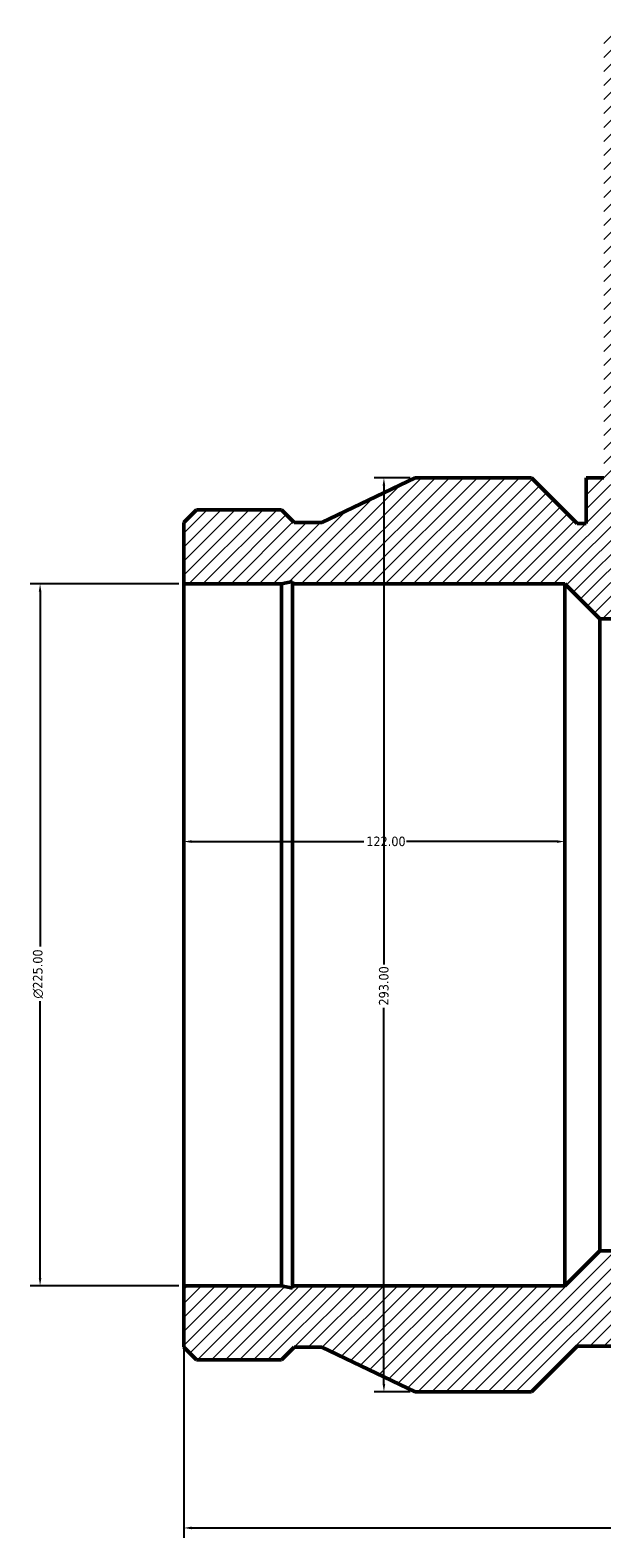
# Model space of a CAD drawing. Header units: millimetres. Extents: x -296 to 1653, y -348 to 1697.
# Tile 6 of 8: x 277 to 460, y 1176 to 1659. Entities that reach past the tile are written whole.
import ezdxf

# ---------------------------------------------------------------- set-up
doc = ezdxf.new("R2010")
doc.units = ezdxf.units.MM
for name, color, linetype, lineweight in [('Dimension (ANSI)', 7, 'Continuous', 25), ('Hatch (ANSI)', 7, 'Continuous', 18), ('Visible (ANSI)', 7, 'Continuous', 50)]:
    doc.layers.add(name, color=color, linetype=linetype, lineweight=lineweight)
doc.styles.add('Note Text (ANSI)', font='tahoma.ttf')
doc.dimstyles.new('Default - mm (ANSI)', dxfattribs={"dimtxt": 3.048, "dimasz": 2.5, "dimexe": 3.175, "dimexo": 1.6002, "dimgap": 0.8, "dimtad": 0, "dimtoh": 1, "dimrnd": 1e-08, "dimzin": 4, "dimdsep": 46, "dimtxsty": 'Note Text (ANSI)', "dimcen": 0.09, "dimdle": 10, "dimclrd": 256, "dimclre": 256, "dimclrt": 230, "dimadec": 1, "dimazin": 1, "dimtfac": 1, "dimtofl": 0, "dimtmove": 0, "dimatfit": 3, "dimfxl": 1, "dimtolj": 1, "dimtzin": 4, "dimlwd": -1, "dimlwe": -1, "dimarcsym": 0})

# ---------------------------------------------------------------- blocks, each defined once
blk = doc.blocks.new('*D7')
at = {"layer": 'Defpoints', "color": 0, "transparency": 16777216}
for p in [(326.03, 1481.67), (280.03, 1256.67), (326.03, 1256.67)]:
    blk.add_point(p, dxfattribs=at)
at = {"layer": 'Dimension (ANSI)', "transparency": 16777216}
for p, q in [((324.43, 1481.67), (276.86, 1481.67)), ((280.03, 1479.17), (280.03, 1365.38)), ((280.03, 1259.17), (280.03, 1347.95)), ((324.43, 1256.67), (276.86, 1256.67))]:
    blk.add_line(p, q, dxfattribs=at)
for points in [[(279.61, 1479.17), (280.45, 1479.17), (280.03, 1481.67)], [(279.61, 1259.17), (280.45, 1259.17), (280.03, 1256.67)]]:
    blk.add_solid(points, dxfattribs=at)
at = {"layer": 'Dimension (ANSI)', "color": 230, "true_color": 0xff0080, "transparency": 16777216, "insert": (277.74, 1348.75), "char_height": 3.048, "attachment_point": 1, "rotation": 90, "style": 'Note Text (ANSI)'}
blk.add_mtext('\\A1;\\fAIGDT|b0|i0;\\H3.0480;\\ln\\fTahoma|b0|i0;\\H3.0480;225.00', dxfattribs=at)
blk = doc.blocks.new('*D8')
at = {"layer": 'Defpoints', "color": 0, "transparency": 16777216}
for p in [(400.13, 1515.67), (390.13, 1222.67), (400.13, 1222.67)]:
    blk.add_point(p, dxfattribs=at)
at = {"layer": 'Dimension (ANSI)', "transparency": 16777216}
for p, q in [((398.53, 1515.67), (386.96, 1515.67)), ((390.13, 1513.17), (390.13, 1359.63)), ((390.13, 1225.17), (390.13, 1345.71)), ((398.53, 1222.67), (386.96, 1222.67))]:
    blk.add_line(p, q, dxfattribs=at)
for points in [[(389.71, 1513.17), (390.55, 1513.17), (390.13, 1515.67)], [(389.71, 1225.17), (390.55, 1225.17), (390.13, 1222.67)]]:
    blk.add_solid(points, dxfattribs=at)
at = {"layer": 'Dimension (ANSI)', "color": 230, "true_color": 0xff0080, "transparency": 16777216, "insert": (388.54, 1346.51), "char_height": 3.048, "attachment_point": 1, "rotation": 90, "style": 'Note Text (ANSI)'}
blk.add_mtext('\\A1;293.00', dxfattribs=at)
blk = doc.blocks.new('*D10')
at = {"layer": 'Defpoints', "color": 0, "transparency": 16777216}
for p in [(326.03, 1256.67), (820.03, 1256.67), (820.03, 1179.03)]:
    blk.add_point(p, dxfattribs=at)
at = {"layer": 'Dimension (ANSI)', "transparency": 16777216}
for p, q in [((326.03, 1255.07), (326.03, 1175.86)), ((820.03, 1255.07), (820.03, 1175.86)), ((328.53, 1179.03), (588, 1179.03)), ((817.53, 1179.03), (602.06, 1179.03))]:
    blk.add_line(p, q, dxfattribs=at)
for points in [[(328.53, 1179.45), (328.53, 1178.62), (326.03, 1179.03)], [(817.53, 1179.45), (817.53, 1178.62), (820.03, 1179.03)]]:
    blk.add_solid(points, dxfattribs=at)
at = {"layer": 'Dimension (ANSI)', "color": 230, "true_color": 0xff0080, "transparency": 16777216, "insert": (588.8, 1180.62), "char_height": 3.048, "attachment_point": 1, "style": 'Note Text (ANSI)'}
blk.add_mtext('\\A1;494.00', dxfattribs=at)
blk = doc.blocks.new('*D11')
at = {"layer": 'Defpoints', "color": 0, "transparency": 16777216}
for p in [(448.03, 1399.06), (326.03, 1369.17), (448.03, 1369.17)]:
    blk.add_point(p, dxfattribs=at)
at = {"layer": 'Dimension (ANSI)', "transparency": 16777216}
for p, q in [((328.53, 1399.06), (383.69, 1399.06)), ((445.53, 1399.06), (397.37, 1399.06))]:
    blk.add_line(p, q, dxfattribs=at)
for points in [[(328.53, 1399.48), (328.53, 1398.64), (326.03, 1399.06)], [(445.53, 1399.48), (445.53, 1398.64), (448.03, 1399.06)]]:
    blk.add_solid(points, dxfattribs=at)
at = {"layer": 'Dimension (ANSI)', "color": 230, "true_color": 0xff0080, "transparency": 16777216, "insert": (384.49, 1400.65), "char_height": 3.048, "attachment_point": 1, "style": 'Note Text (ANSI)'}
blk.add_mtext('\\A1;122.00', dxfattribs=at)

msp = doc.modelspace()

# ---------------------------------------------------------------- hatches: boundary and pattern name
at = {"layer": 'Hatch (ANSI)'}
h = msp.add_hatch(dxfattribs=at)
h.set_pattern_fill('ANSI31', color=256, scale=25.4, style=0)
h.set_pattern_definition([(45, (0, 0), (-2.245064, 2.245064), [])])
h.paths.add_polyline_path([(663.031, 1659.168), (663.031, 1470.418), (686.781, 1470.418), (698.031, 1481.668), (785.213, 1481.668), (785.213, 1482.417), (788.739, 1481.668), (820.031, 1481.668), (820.031, 1501.325), (815.944, 1505.413), (788.739, 1505.413), (784.651, 1501.325), (775.806, 1501.325), (745.931, 1515.668), (708.711, 1515.668), (694.061, 1501.018), (691.156, 1501.018), (691.156, 1515.668), (685.531, 1515.668), (685.531, 1659.168)])
h.paths.add_polyline_path([(326.031, 1501.325), (326.031, 1481.668), (357.324, 1481.668), (360.85, 1482.417), (360.85, 1481.668), (448.031, 1481.668), (459.281, 1470.418), (483.031, 1470.418), (483.031, 1659.168), (460.531, 1659.168), (460.531, 1515.668), (454.906, 1515.668), (454.906, 1501.018), (452.001, 1501.018), (437.351, 1515.668), (400.131, 1515.668), (370.256, 1501.325), (361.411, 1501.325), (357.324, 1505.413), (330.119, 1505.413)])
h.paths.add_polyline_path([(326.031, 1256.668), (326.031, 1237.01), (330.119, 1232.923), (357.324, 1232.923), (361.411, 1237.01), (370.256, 1237.01), (400.131, 1222.668), (437.351, 1222.668), (452.001, 1237.318), (694.061, 1237.318), (708.711, 1222.668), (745.931, 1222.668), (775.806, 1237.01), (784.651, 1237.01), (788.739, 1232.923), (815.944, 1232.923), (820.031, 1237.01), (820.031, 1256.668), (788.739, 1256.668), (785.213, 1255.918), (785.213, 1256.668), (698.031, 1256.668), (686.781, 1267.918), (459.281, 1267.918), (448.031, 1256.668), (360.85, 1256.668), (360.85, 1255.918), (357.324, 1256.668)])

# ---------------------------------------------------------------- linework, layer by layer
at = {"layer": 'Visible (ANSI)'}
for p, q in [((400.131, 1515.668), (370.256, 1501.325)), ((437.351, 1515.668), (400.131, 1515.668)), ((452.001, 1501.018), (437.351, 1515.668)), ((460.531, 1515.668), (454.906, 1515.668)), ((454.906, 1515.668), (454.906, 1501.018)), ((330.119, 1505.413), (326.031, 1501.325)), ((357.324, 1505.413), (330.119, 1505.413)), ((361.411, 1501.325), (357.324, 1505.413)), ((326.031, 1501.325), (326.031, 1481.668)), ((370.256, 1501.325), (361.411, 1501.325)), ((454.906, 1501.018), (452.001, 1501.018)), ((326.031, 1481.668), (357.324, 1481.668)), ((326.031, 1256.668), (326.031, 1481.668)), ((357.324, 1481.668), (360.85, 1482.417)), ((357.324, 1256.668), (357.324, 1481.668)), ((360.85, 1482.417), (360.85, 1481.668)), ((360.85, 1481.668), (448.031, 1481.668)), ((360.85, 1256.668), (360.85, 1481.668)), ((448.031, 1481.668), (459.281, 1470.418)), ((448.031, 1256.668), (448.031, 1481.668)), ((459.281, 1470.418), (483.031, 1470.418)), ((459.281, 1267.918), (459.281, 1470.418)), ((459.281, 1267.918), (448.031, 1256.668)), ((686.781, 1267.918), (459.281, 1267.918)), ((326.031, 1256.668), (326.031, 1237.01)), ((357.324, 1256.668), (326.031, 1256.668)), ((360.85, 1255.918), (357.324, 1256.668)), ((448.031, 1256.668), (360.85, 1256.668)), ((360.85, 1256.668), (360.85, 1255.918)), ((437.351, 1222.668), (452.001, 1237.318)), ((452.001, 1237.318), (694.061, 1237.318)), ((326.031, 1237.01), (330.119, 1232.923)), ((330.119, 1232.923), (357.324, 1232.923)), ((357.324, 1232.923), (361.411, 1237.01)), ((361.411, 1237.01), (370.256, 1237.01)), ((370.256, 1237.01), (400.131, 1222.668)), ((400.131, 1222.668), (437.351, 1222.668))]:
    msp.add_line(p, q, dxfattribs=at)

# ---------------------------------------------------------------- dimensions: what is measured, and where the dimension line sits
at = {"layer": 'Dimension (ANSI)'}
for base, p1, p2, angle, override, picture, middle in [((390.131, 1222.668), (400.131, 1515.668), (400.131, 1222.668), 90, {"dimtoh": 0, "dimdec": 2, "dimtp": 0, "dimtm": 0, "dimtdec": 2, "dimatfit": 1}, '*D8', (390.131, 1352.668)), ((448.031, 1399.059), (326.031, 1369.168), (448.031, 1369.168), 180, {"dimtoh": 0, "dimdec": 2, "dimse1": 1, "dimse2": 1, "dimtp": 0, "dimtm": 0, "dimtdec": 2, "dimatfit": 1}, '*D11', (390.531, 1399.059)), ((820.031, 1179.035), (326.031, 1256.668), (820.031, 1256.668), 180, {"dimtoh": 0, "dimdec": 2, "dimtp": 0, "dimtm": 0, "dimtdec": 2, "dimatfit": 1}, '*D10', (595.031, 1179.035))]:
    dim = msp.add_linear_dim(base=base, p1=p1, p2=p2, angle=angle, dimstyle='Default - mm (ANSI)', override=override, dxfattribs=at)
    dim.commit()
    dim.dimension.update_dxf_attribs({"geometry": picture, "text_midpoint": middle, "dimtype": 160})
dim = msp.add_linear_dim(base=(280.031, 1256.668), p1=(326.031, 1481.668), p2=(326.031, 1256.668), angle=90, text='\\fAIGDT|b0|i0;\\H3.0480;\\ln\\fTahoma|b0|i0;\\H3.0480;<>', dimstyle='Default - mm (ANSI)', override={"dimtoh": 0, "dimdec": 2, "dimtp": 0, "dimtm": 0, "dimtdec": 2, "dimatfit": 1}, dxfattribs=at)
dim.commit()
dim.dimension.update_dxf_attribs({"geometry": '*D7', "text_midpoint": (280.031, 1356.668), "dimtype": 160})

doc.saveas('drawing.dxf')
